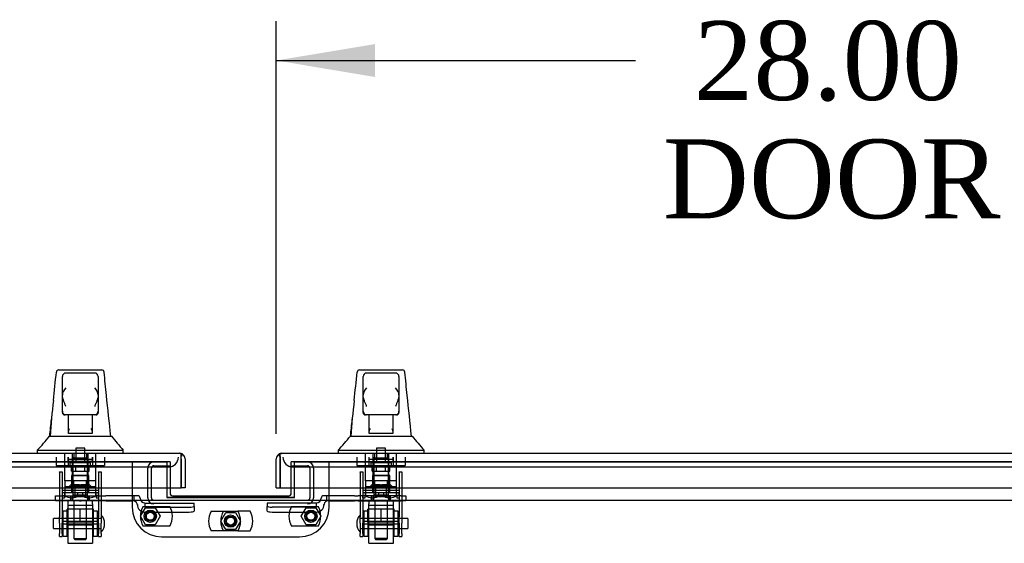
# Model space of a CAD drawing. Header units: inches. Extents: x 2 to 538, y -2 to 358.
# Tile 3 of 21: x 125 to 150, y 61 to 74. Entities that reach past the tile are written whole.
import ezdxf
from ezdxf.enums import TextEntityAlignment as Align
from ezdxf.lldxf.tags import DXFTag

# ---------------------------------------------------------------- set-up
doc = ezdxf.new("R2010")
doc.units = ezdxf.units.IN
doc.header["$MEASUREMENT"] = 0
for name, color, linetype in [('COM70098', 7, 'Continuous'), ('COM70112-2', 7, 'Continuous'), ('COM70113-2', 7, 'Continuous'), ('COM70220', 7, 'Continuous'), ('COM70740-2', 7, 'Continuous'), ('COM70838', 7, 'Continuous'), ('COM70839-4', 7, 'Continuous'), ('COM71193-3', 7, 'Continuous'), ('COM71194-3', 7, 'Continuous'), ('Default', 7, 'Continuous'), ('GSK86006', 7, 'Continuous'), ('HAN86294', 7, 'Continuous'), ('HAN86294_NUT', 7, 'Continuous'), ('HAN86294_SCREW', 7, 'Continuous'), ('HAN86294_WASHER', 7, 'Continuous'), ('HAN_NUT', 7, 'Continuous'), ('NTS18147', 7, 'Continuous'), ('NTS86070', 7, 'Continuous'), ('ROL87452', 7, 'Continuous'), ('RVT17786', 7, 'Continuous'), ('RVT19000', 7, 'Continuous'), ('SCC180005', 7, 'Continuous'), ('SPC87322', 7, 'Continuous'), ('STD26122', 7, 'Continuous'), ('WAF25376', 7, 'Continuous'), ('WAM30038', 7, 'Continuous')]:
    doc.layers.add(name, color=color, linetype=linetype)
doc.styles.add('SEACAD_Times_New_Roman', font='times.ttf')
tags = doc.linetypes.add('HIDDEN2', pattern=[0.1875, 0.125, -0.0625]).pattern_tags.tags
tags[6:7] = [DXFTag(74, 4), DXFTag(75, 0), DXFTag(340, '0'), DXFTag(46, 0.0), DXFTag(50, 0.0), DXFTag(44, 0.0), DXFTag(45, 0.0)]
tags[4:5] = [DXFTag(74, 4), DXFTag(75, 0), DXFTag(340, '0'), DXFTag(46, 0.0), DXFTag(50, 0.0), DXFTag(44, 0.0), DXFTag(45, 0.0)]
doc.dimstyles.new('HAMMOND_(STH_-_540x360)', dxfattribs={"dimtxt": 2, "dimasz": 2.5, "dimexe": 1, "dimexo": 1, "dimgap": 0.5, "dimtad": 0, "dimtih": 1, "dimtoh": 1, "dimzin": 0, "dimdsep": 46, "dimtxsty": 'SEACAD_Times_New_Roman', "dimblk1": '_SE_FILLED', "dimblk2": '_SE_FILLED', "dimsah": 1, "dimcen": 1, "dimadec": 0, "dimazin": 0, "dimtfac": 0.8, "dimtofl": 0, "dimtmove": 0, "dimatfit": 3, "dimfxl": 1, "dimtolj": 1, "dimtzin": 0, "dimarcsym": 0})

# ---------------------------------------------------------------- blocks, each defined once
blk = doc.blocks.new('SE1')
at = {"layer": 'COM70098', "color": 7, "linetype": 'HIDDEN2'}
for p, q in [((128.347, 63.078), (128.347, 61.929)), ((129.31, 63.078), (129.23, 63.078)), ((129.31, 63.078), (129.31, 62.423)), ((132.464, 63.078), (132.384, 63.078)), ((132.384, 62.423), (132.384, 63.078)), ((133.347, 61.929), (133.347, 63.078)), ((129.097, 61.179), (132.597, 61.179))]:
    blk.add_line(p, q, dxfattribs=at)
at = {"layer": 'COM70098', "color": 7, "linetype": 'Continuous'}
for p, q in [((129.31, 62.423), (129.31, 62.281)), ((129.37, 62.221), (132.324, 62.221)), ((132.384, 62.281), (132.384, 62.423))]:
    blk.add_line(p, q, dxfattribs=at)
at = {"layer": 'COM70098', "color": 7, "linetype": 'HIDDEN2'}
for centre in [(128.81, 61.703), (130.847, 61.578), (132.884, 61.703)]:
    blk.add_circle(centre, 0.156, dxfattribs=at)
at = {"layer": 'COM70098', "color": 7, "linetype": 'Continuous'}
for centre, start, end in [((129.37, 62.281), 180, 270), ((132.324, 62.281), 270, 0)]:
    blk.add_arc(centre, 0.06, start, end, dxfattribs=at)
at = {"layer": 'COM70098', "color": 7, "linetype": 'HIDDEN2'}
for centre, start, end in [((129.097, 61.929), 180, 270), ((132.597, 61.929), 270, 0)]:
    blk.add_arc(centre, 0.75, start, end, dxfattribs=at)
at = {"layer": 'COM70112-2', "color": 7, "linetype": 'HIDDEN2'}
for p, q in [((129.23, 63.08), (102.191, 63.08)), ((129.23, 63.08), (129.23, 63.078)), ((132.464, 63.078), (132.464, 63.08)), ((159.504, 63.08), (132.464, 63.08)), ((129.23, 62.186), (129.23, 62.179)), ((129.23, 62.179), (132.464, 62.179)), ((132.464, 62.179), (132.464, 62.186))]:
    blk.add_line(p, q, dxfattribs=at)
at = {"layer": 'COM70113-2', "color": 7, "linetype": 'HIDDEN2'}
for p, q in [((102.191, 63.078), (129.23, 63.078)), ((129.23, 63.078), (129.23, 62.423)), ((132.464, 62.423), (132.464, 63.078)), ((132.464, 63.078), (159.504, 63.078))]:
    blk.add_line(p, q, dxfattribs=at)
at = {"layer": 'COM70113-2', "color": 7, "linetype": 'Continuous'}
for p, q in [((129.23, 62.423), (129.23, 62.186)), ((129.23, 62.186), (132.464, 62.186)), ((132.464, 62.186), (132.464, 62.423)), ((108.816, 62.111), (152.879, 62.111))]:
    blk.add_line(p, q, dxfattribs=at)
at = {"layer": 'COM70220', "color": 7, "linetype": 'HIDDEN2'}
for p, q in [((102.361, 62.953), (129.021, 62.953)), ((129.021, 62.953), (129.271, 62.953)), ((132.424, 62.953), (132.674, 62.953)), ((132.674, 62.953), (159.334, 62.953))]:
    blk.add_line(p, q, dxfattribs=at)
for centre, start, end in [((129.271, 63.203), 270, 0), ((132.424, 63.203), 180, 270)]:
    blk.add_arc(centre, 0.25, start, end, dxfattribs=at)
at = {"layer": 'COM70740-2', "color": 7, "linetype": 'HIDDEN2'}
for p, q in [((128.898, 62.983), (129.31, 62.983)), ((132.384, 62.983), (132.796, 62.983)), ((128.743, 62.171), (128.743, 62.923)), ((128.838, 62.171), (128.838, 62.923)), ((132.856, 62.923), (132.856, 62.171)), ((132.951, 62.923), (132.951, 62.171))]:
    blk.add_line(p, q, dxfattribs=at)
for centre, radius, start, end in [((128.898, 62.923), 0.155, 90, 180), ((128.898, 62.923), 0.06, 90, 180), ((132.796, 62.923), 0.155, 0, 90), ((132.796, 62.923), 0.06, 0, 90), ((128.898, 62.171), 0.155, 180, 270), ((128.898, 62.171), 0.06, 180, 270), ((132.796, 62.171), 0.06, 270, 0), ((132.796, 62.171), 0.155, 270, 0)]:
    blk.add_arc(centre, radius, start, end, dxfattribs=at)
at = {"layer": 'COM70838', "color": 7, "linetype": 'HIDDEN2'}
for p, q in [((126.409, 62.096), (126.409, 62.221)), ((126.409, 62.221), (126.534, 62.221)), ((126.534, 62.221), (127.59, 62.221)), ((127.59, 62.221), (127.678, 62.221)), ((128.391, 62.221), (127.678, 62.221)), ((128.489, 62.221), (128.391, 62.221)), ((128.391, 62.221), (128.391, 62.093)), ((133.276, 62.221), (133.206, 62.221)), ((133.276, 62.221), (133.276, 62.082)), ((133.989, 62.221), (133.276, 62.221)), ((133.989, 62.221), (134.078, 62.221)), ((135.161, 62.221), (134.078, 62.221)), ((135.161, 62.221), (135.286, 62.221)), ((135.286, 62.221), (135.286, 62.096)), ((126.534, 62.096), (126.409, 62.096)), ((127.016, 62.096), (126.534, 62.096)), ((127.59, 62.096), (127.052, 62.096)), ((127.678, 62.096), (127.59, 62.096)), ((127.678, 62.096), (128.364, 62.096)), ((128.481, 61.979), (128.481, 62.002)), ((128.549, 62.163), (128.549, 62.161)), ((128.674, 62.038), (128.674, 61.935)), ((128.674, 62.035), (129.919, 62.035)), ((128.674, 61.935), (129.794, 61.935)), ((129.919, 61.953), (129.919, 62.035)), ((129.919, 61.953), (129.919, 61.827)), ((133.021, 62.035), (131.776, 62.035)), ((131.776, 62.035), (131.776, 61.953)), ((131.776, 61.827), (131.776, 61.953)), ((133.021, 61.935), (131.901, 61.935)), ((133.021, 61.935), (133.021, 62.038)), ((133.146, 62.161), (133.146, 62.163)), ((133.214, 62.002), (133.214, 61.979)), ((133.331, 62.096), (133.989, 62.096)), ((134.078, 62.096), (133.989, 62.096)), ((134.078, 62.096), (134.643, 62.096)), ((134.679, 62.096), (135.161, 62.096)), ((135.286, 62.096), (135.161, 62.096)), ((128.674, 61.809), (129.794, 61.809)), ((131.901, 61.809), (133.021, 61.809))]:
    blk.add_line(p, q, dxfattribs=at)
for centre, radius, start, end in [((128.489, 62.161), 0.06, 0, 90), ((133.206, 62.161), 0.06, 90, 180), ((128.364, 61.979), 0.117, 76.4554, 90), ((128.364, 61.979), 0.117, 0, 76.4554), ((128.674, 62.002), 0.193, 180, 270), ((128.674, 62.163), 0.125, 180, 270), ((133.021, 62.163), 0.125, 270, 0), ((133.021, 62.002), 0.193, 270, 0), ((133.331, 61.979), 0.117, 118.0398, 180), ((133.331, 61.979), 0.117, 90, 118.0398)]:
    blk.add_arc(centre, radius, start, end, dxfattribs=at)
for centre, major_axis, start_param, end_param in [((129.794, 61.953), (-0.125, 0), 1.570796, 3.141593), ((131.901, 61.953), (-0.125, 0), 0, 1.570796), ((129.794, 61.827), (0.125, 0), 4.712389, 6.283185), ((131.901, 61.827), (0.125, 0), 3.141593, 4.712389)]:
    blk.add_ellipse(centre, major_axis=major_axis, ratio=0.145455, start_param=start_param, end_param=end_param, dxfattribs=at)
at = {"layer": 'COM70839-4', "color": 7, "linetype": 'HIDDEN2'}
for p, q in [((126.503, 62.827), (126.573, 62.827)), ((126.503, 62.818), (126.503, 62.827)), ((126.503, 62.818), (126.503, 61.687)), ((126.573, 62.827), (126.573, 62.818)), ((126.573, 62.818), (126.573, 61.687)), ((127.495, 62.827), (127.565, 62.827)), ((127.495, 62.818), (127.495, 62.827)), ((127.495, 62.818), (127.495, 61.687)), ((127.565, 62.827), (127.565, 62.818)), ((127.565, 62.818), (127.565, 61.687)), ((134.13, 62.827), (134.2, 62.827)), ((134.13, 62.818), (134.13, 62.827)), ((134.13, 62.818), (134.13, 61.687)), ((134.2, 62.827), (134.2, 62.818)), ((134.2, 62.818), (134.2, 61.687)), ((135.122, 62.827), (135.192, 62.827)), ((135.122, 62.818), (135.122, 62.827)), ((135.122, 62.818), (135.122, 61.687)), ((135.192, 62.827), (135.192, 62.818)), ((135.192, 62.818), (135.192, 61.687)), ((126.573, 62.366), (127.495, 62.366)), ((134.2, 62.366), (135.122, 62.366)), ((126.503, 61.524), (126.503, 61.687)), ((126.573, 61.687), (126.573, 61.524)), ((127.495, 61.524), (127.495, 61.687)), ((127.565, 61.687), (127.565, 61.524)), ((134.13, 61.524), (134.13, 61.687)), ((134.2, 61.687), (134.2, 61.524)), ((135.122, 61.524), (135.122, 61.687)), ((135.192, 61.687), (135.192, 61.524)), ((126.503, 61.524), (126.503, 61.264)), ((127.495, 61.572), (126.573, 61.572)), ((126.573, 61.264), (126.573, 61.524)), ((126.573, 61.507), (127.495, 61.507)), ((127.495, 61.524), (127.495, 61.264)), ((127.565, 61.264), (127.565, 61.524)), ((134.13, 61.524), (134.13, 61.264)), ((135.122, 61.572), (134.2, 61.572)), ((134.2, 61.264), (134.2, 61.524)), ((134.2, 61.507), (135.122, 61.507)), ((135.122, 61.524), (135.122, 61.264)), ((135.192, 61.264), (135.192, 61.524)), ((126.503, 61.187), (126.503, 61.264)), ((126.503, 61.187), (126.573, 61.187)), ((126.573, 61.264), (126.573, 61.187)), ((127.495, 61.187), (127.495, 61.264)), ((127.495, 61.187), (127.565, 61.187)), ((127.565, 61.264), (127.565, 61.187)), ((134.13, 61.187), (134.13, 61.264)), ((134.13, 61.187), (134.2, 61.187)), ((134.2, 61.264), (134.2, 61.187)), ((135.122, 61.187), (135.122, 61.264)), ((135.122, 61.187), (135.192, 61.187)), ((135.192, 61.264), (135.192, 61.187))]:
    blk.add_line(p, q, dxfattribs=at)
at = {"layer": 'COM71193-3', "color": 7, "linetype": 'Continuous'}
for p, q in [((101.834, 63.298), (129.548, 63.298)), ((129.548, 63.298), (129.548, 63.298)), ((129.548, 63.298), (129.548, 63.298)), ((129.548, 63.298), (129.548, 63.298)), ((129.596, 63.218), (129.635, 63.268)), ((129.596, 63.155), (129.596, 63.268)), ((129.596, 63.155), (129.596, 63.218)), ((129.596, 63.155), (129.596, 63.155)), ((129.596, 63.155), (129.596, 62.423)), ((129.596, 62.423), (129.596, 63.155)), ((129.691, 63.155), (129.691, 62.423)), ((101.786, 62.423), (129.596, 62.423)), ((129.691, 62.423), (129.596, 62.423))]:
    blk.add_line(p, q, dxfattribs=at)
for start, end in [(89.9238, 90), (52.4964, 89.8439), (0, 52.4964)]:
    blk.add_arc((129.548, 63.155), 0.143, start, end, dxfattribs=at)
blk.add_open_spline([(129.596, 63.268), (129.588, 63.278), (129.58, 63.285), (129.568, 63.293), (129.564, 63.295), (129.556, 63.297), (129.552, 63.298), (129.548, 63.298)], degree=3, knots=[0, 0, 0, 0, 0.5, 0.5, 0.75, 0.75, 1, 1, 1, 1], dxfattribs=at)
at = {"layer": 'COM71194-3', "color": 7, "linetype": 'Continuous'}
for p, q in [((132.099, 63.218), (132.06, 63.268)), ((132.099, 63.155), (132.099, 63.268)), ((132.099, 63.218), (132.099, 63.155)), ((132.147, 63.298), (159.861, 63.298)), ((132.147, 63.298), (132.147, 63.298)), ((132.147, 63.298), (132.147, 63.298)), ((132.004, 62.423), (132.004, 63.155)), ((132.099, 63.155), (132.099, 62.423)), ((132.099, 63.155), (132.099, 63.155)), ((132.099, 62.423), (132.099, 63.155)), ((132.004, 62.423), (132.099, 62.423)), ((132.099, 62.423), (159.909, 62.423))]:
    blk.add_line(p, q, dxfattribs=at)
for start, end in [(127.5036, 180), (90.1561, 127.5036), (90, 90.0762)]:
    blk.add_arc((132.147, 63.155), 0.143, start, end, dxfattribs=at)
blk.add_open_spline([(132.099, 63.268), (132.107, 63.278), (132.115, 63.285), (132.127, 63.293), (132.131, 63.295), (132.139, 63.297), (132.143, 63.298), (132.147, 63.298)], degree=3, knots=[0, 0, 0, 0, 0.5, 0.5, 0.75, 0.75, 1, 1, 1, 1], dxfattribs=at)
at = {"layer": 'GSK86006', "color": 7, "linetype": 'HIDDEN2'}
for centre in [(128.81, 61.703), (130.847, 61.578), (132.884, 61.703)]:
    blk.add_circle(centre, 0.125, dxfattribs=at)
at = {"layer": 'HAN86294', "color": 7, "linetype": 'Continuous'}
for p, q in [((126.428, 65.358), (126.428, 65.359)), ((126.488, 65.413), (127.579, 65.413)), ((126.579, 64.77), (126.579, 65.243)), ((127.399, 65.333), (126.669, 65.333)), ((127.489, 65.243), (127.489, 64.77)), ((127.639, 65.359), (127.639, 65.357)), ((134.055, 65.358), (134.055, 65.359)), ((134.115, 65.413), (135.206, 65.413)), ((134.206, 64.77), (134.206, 65.243)), ((135.026, 65.333), (134.296, 65.333)), ((135.116, 65.243), (135.116, 64.77)), ((135.266, 65.359), (135.266, 65.357)), ((126.579, 64.363), (126.579, 64.77)), ((127.489, 64.77), (127.489, 64.363)), ((134.206, 64.363), (134.206, 64.77)), ((135.116, 64.77), (135.116, 64.363)), ((126.579, 64.333), (126.579, 64.363)), ((126.669, 64.273), (126.639, 64.273)), ((127.399, 64.273), (126.669, 64.273)), ((126.734, 63.842), (126.734, 64.273)), ((127.334, 64.273), (127.334, 63.842)), ((127.429, 64.273), (127.399, 64.273)), ((127.489, 64.363), (127.489, 64.333)), ((134.206, 64.333), (134.206, 64.363)), ((134.296, 64.273), (134.266, 64.273)), ((135.026, 64.273), (134.296, 64.273)), ((134.361, 63.842), (134.361, 64.273)), ((134.961, 64.273), (134.961, 63.842)), ((135.056, 64.273), (135.026, 64.273)), ((135.116, 64.363), (135.116, 64.333)), ((126.255, 63.733), (126.455, 63.733)), ((126.455, 63.733), (126.567, 63.733)), ((126.567, 63.733), (126.775, 63.733)), ((126.734, 63.801), (126.734, 63.842)), ((126.949, 63.798), (126.764, 63.798)), ((126.775, 63.733), (126.843, 63.733)), ((126.843, 63.733), (126.935, 63.733)), ((126.935, 63.733), (126.975, 63.733)), ((127.119, 63.798), (126.949, 63.798)), ((126.975, 63.733), (127.093, 63.733)), ((127.093, 63.733), (127.391, 63.733)), ((127.304, 63.798), (127.119, 63.798)), ((127.334, 63.842), (127.334, 63.801)), ((127.391, 63.733), (127.501, 63.733)), ((127.501, 63.733), (127.824, 63.733)), ((133.882, 63.733), (134.082, 63.733)), ((134.082, 63.733), (134.194, 63.733)), ((134.194, 63.733), (134.402, 63.733)), ((134.361, 63.801), (134.361, 63.842)), ((134.576, 63.798), (134.391, 63.798)), ((134.402, 63.733), (134.47, 63.733)), ((134.47, 63.733), (134.562, 63.733)), ((134.562, 63.733), (134.602, 63.733)), ((134.746, 63.798), (134.576, 63.798)), ((134.602, 63.733), (134.72, 63.733)), ((134.72, 63.733), (135.018, 63.733)), ((134.931, 63.798), (134.746, 63.798)), ((134.961, 63.842), (134.961, 63.801)), ((135.018, 63.733), (135.128, 63.733)), ((135.128, 63.733), (135.451, 63.733)), ((125.944, 63.381), (125.944, 63.298)), ((125.944, 63.378), (126.296, 63.378)), ((126.296, 63.378), (126.528, 63.378)), ((126.528, 63.378), (126.975, 63.378)), ((126.975, 63.378), (127.093, 63.378)), ((127.093, 63.378), (127.144, 63.378)), ((127.144, 63.378), (127.293, 63.378)), ((127.293, 63.378), (127.772, 63.378)), ((127.772, 63.378), (128.124, 63.378)), ((128.124, 63.298), (128.124, 63.381)), ((133.571, 63.381), (133.571, 63.298)), ((133.571, 63.378), (133.923, 63.378)), ((133.923, 63.378), (134.155, 63.378)), ((134.155, 63.378), (134.602, 63.378)), ((134.602, 63.378), (134.72, 63.378)), ((134.72, 63.378), (134.771, 63.378)), ((134.771, 63.378), (134.92, 63.378)), ((134.92, 63.378), (135.399, 63.378)), ((135.399, 63.378), (135.751, 63.378)), ((135.751, 63.298), (135.751, 63.381))]:
    blk.add_line(p, q, dxfattribs=at)
at = {"layer": 'HAN86294', "color": 7, "linetype": 'HIDDEN2'}
for p, q in [((126.638, 62.596), (126.638, 63.298)), ((126.834, 62.596), (126.834, 63.298)), ((126.871, 63.298), (126.871, 63.173)), ((127.196, 63.173), (127.196, 63.298)), ((127.234, 62.596), (127.234, 63.298)), ((127.429, 62.596), (127.429, 63.298)), ((134.265, 62.596), (134.265, 63.298)), ((134.461, 62.596), (134.461, 63.298)), ((134.498, 63.298), (134.498, 63.173)), ((134.823, 63.173), (134.823, 63.298)), ((134.861, 62.596), (134.861, 63.298)), ((135.056, 62.596), (135.056, 63.298)), ((127.196, 63.173), (126.871, 63.173)), ((134.823, 63.173), (134.498, 63.173)), ((126.834, 62.596), (126.638, 62.596)), ((127.234, 62.596), (126.834, 62.596)), ((126.874, 62.471), (126.874, 62.596)), ((127.034, 62.471), (126.874, 62.471)), ((127.194, 62.471), (127.034, 62.471)), ((127.194, 62.471), (127.194, 62.596)), ((127.429, 62.596), (127.234, 62.596)), ((134.461, 62.596), (134.265, 62.596)), ((134.861, 62.596), (134.461, 62.596)), ((134.501, 62.471), (134.501, 62.596)), ((134.661, 62.471), (134.501, 62.471)), ((134.821, 62.471), (134.661, 62.471)), ((134.821, 62.471), (134.821, 62.596)), ((135.056, 62.596), (134.861, 62.596)), ((126.874, 62.096), (126.874, 61.136)), ((127.194, 61.136), (127.194, 62.096)), ((134.501, 62.096), (134.501, 61.136)), ((134.821, 61.136), (134.821, 62.096)), ((126.874, 61.136), (127.194, 61.136)), ((126.874, 61.136), (126.904, 61.106)), ((127.164, 61.106), (126.904, 61.106)), ((127.164, 61.106), (127.194, 61.136)), ((134.821, 61.136), (134.501, 61.136)), ((134.501, 61.136), (134.531, 61.106)), ((134.791, 61.106), (134.531, 61.106)), ((134.791, 61.106), (134.821, 61.136))]:
    blk.add_line(p, q, dxfattribs=at)
at = {"layer": 'HAN86294', "color": 7, "linetype": 'Continuous'}
for centre, radius, start, end in [((126.488, 65.353), 0.06, 89.9925, 174.0071), ((126.669, 65.243), 0.09, 90, 180), ((127.399, 65.243), 0.09, 0, 90), ((127.579, 65.353), 0.06, 5.5758, 90.0089), ((134.115, 65.353), 0.06, 89.9925, 174.0071), ((134.296, 65.243), 0.09, 90, 180), ((135.026, 65.243), 0.09, 0, 90), ((135.206, 65.353), 0.06, 5.5758, 90.0089), ((126.838, 64.762), 0.259, 130.7149, 177.9019), ((127.23, 64.762), 0.259, 2.0981, 49.2851), ((134.465, 64.762), 0.259, 130.7149, 177.9019), ((134.857, 64.762), 0.259, 2.0981, 49.2851), ((126.62, 64.77), 0.0411, 178.3464, 179.9974), ((127.448, 64.77), 0.0411, 0.0026, 1.6536), ((65.779, 57.688), 62.32, 5.56591, 6.52159), ((134.247, 64.77), 0.0411, 178.3464, 179.9974), ((135.075, 64.77), 0.0411, 0.0026, 1.6536), ((73.406, 57.688), 62.32, 5.56591, 6.52159), ((142.217, 62.731), 15.978, 173.1508, 176.4066), ((149.844, 62.731), 15.978, 173.1508, 176.4066), ((126.669, 64.363), 0.09, 180, 270), ((126.639, 64.333), 0.06, 180, 270), ((127.399, 64.363), 0.09, 270, 0), ((127.429, 64.333), 0.06, 270, 0), ((134.296, 64.363), 0.09, 180, 270), ((134.266, 64.333), 0.06, 180, 270), ((135.026, 64.363), 0.09, 270, 0), ((135.056, 64.333), 0.06, 270, 0), ((122.493, 66.712), 4.799, 315.9905, 321.6256), ((140.24, 73.922), 16.062, 219.3746, 221.0327), ((130.12, 66.712), 4.799, 315.9905, 321.6256), ((147.867, 73.922), 16.062, 219.3746, 221.0327)]:
    blk.add_arc(centre, radius, start, end, dxfattribs=at)
for points in [[(126.353, 64.637), (126.378, 64.877), (126.403, 65.117), (126.428, 65.358)], [(127.696, 64.767), (127.677, 64.963), (127.658, 65.16), (127.639, 65.357)], [(133.98, 64.637), (134.005, 64.877), (134.03, 65.117), (134.055, 65.358)], [(135.323, 64.767), (135.304, 64.963), (135.285, 65.16), (135.266, 65.357)], [(126.259, 63.733), (126.274, 63.876), (126.289, 64.019), (126.303, 64.162)], [(133.886, 63.733), (133.901, 63.876), (133.916, 64.019), (133.93, 64.162)]]:
    blk.add_open_spline(points, degree=3, dxfattribs=at)
for points, knots in [([(126.669, 64.488), (126.664, 64.5), (126.659, 64.512), (126.648, 64.536), (126.643, 64.549), (126.628, 64.585), (126.619, 64.609), (126.606, 64.645), (126.602, 64.656), (126.595, 64.68), (126.592, 64.692), (126.583, 64.727), (126.579, 64.749), (126.579, 64.771)], [0, 0, 0, 0, 0.125, 0.125, 0.25, 0.25, 0.5, 0.5, 0.625, 0.625, 0.75, 0.75, 1, 1, 1, 1]), ([(127.489, 64.771), (127.489, 64.749), (127.485, 64.727), (127.476, 64.692), (127.473, 64.68), (127.466, 64.656), (127.462, 64.645), (127.449, 64.609), (127.439, 64.585), (127.425, 64.549), (127.42, 64.536), (127.409, 64.512), (127.404, 64.5), (127.399, 64.488)], [0, 0, 0, 0, 0.25, 0.25, 0.375, 0.375, 0.5, 0.5, 0.75, 0.75, 0.875, 0.875, 1, 1, 1, 1]), ([(134.296, 64.488), (134.291, 64.5), (134.286, 64.512), (134.275, 64.536), (134.27, 64.549), (134.255, 64.585), (134.246, 64.609), (134.233, 64.645), (134.229, 64.656), (134.222, 64.68), (134.219, 64.692), (134.21, 64.727), (134.206, 64.749), (134.206, 64.771)], [0, 0, 0, 0, 0.125, 0.125, 0.25, 0.25, 0.5, 0.5, 0.625, 0.625, 0.75, 0.75, 1, 1, 1, 1]), ([(135.116, 64.771), (135.116, 64.749), (135.112, 64.727), (135.103, 64.692), (135.1, 64.68), (135.093, 64.656), (135.089, 64.645), (135.076, 64.609), (135.066, 64.585), (135.052, 64.549), (135.047, 64.536), (135.036, 64.512), (135.031, 64.5), (135.026, 64.488)], [0, 0, 0, 0, 0.25, 0.25, 0.375, 0.375, 0.5, 0.5, 0.75, 0.75, 0.875, 0.875, 1, 1, 1, 1]), ([(126.734, 63.842), (126.734, 63.848), (126.735, 63.854), (126.739, 63.867), (126.742, 63.874), (126.75, 63.895), (126.757, 63.909), (126.764, 63.923)], [0, 0, 0, 0, 0.25, 0.25, 0.5, 0.5, 1, 1, 1, 1]), ([(127.304, 63.923), (127.311, 63.909), (127.318, 63.895), (127.326, 63.874), (127.329, 63.867), (127.333, 63.854), (127.334, 63.848), (127.334, 63.842)], [0, 0, 0, 0, 0.5, 0.5, 0.75, 0.75, 1, 1, 1, 1]), ([(134.361, 63.842), (134.361, 63.848), (134.362, 63.854), (134.366, 63.867), (134.369, 63.874), (134.377, 63.895), (134.384, 63.909), (134.391, 63.923)], [0, 0, 0, 0, 0.25, 0.25, 0.5, 0.5, 1, 1, 1, 1]), ([(134.931, 63.923), (134.938, 63.909), (134.945, 63.895), (134.953, 63.874), (134.956, 63.867), (134.96, 63.854), (134.961, 63.848), (134.961, 63.842)], [0, 0, 0, 0, 0.5, 0.5, 0.75, 0.75, 1, 1, 1, 1]), ([(126.764, 63.798), (126.76, 63.798), (126.756, 63.798), (126.749, 63.798), (126.745, 63.798), (126.74, 63.798), (126.738, 63.799), (126.735, 63.8), (126.734, 63.801), (126.734, 63.801)], [0, 0, 0, 0, 0.25, 0.25, 0.5, 0.5, 0.75, 0.75, 1, 1, 1, 1]), ([(127.334, 63.801), (127.334, 63.801), (127.333, 63.8), (127.33, 63.799), (127.328, 63.798), (127.32, 63.798), (127.312, 63.798), (127.304, 63.798)], [0, 0, 0, 0, 0.25, 0.25, 0.5, 0.5, 1, 1, 1, 1]), ([(134.391, 63.798), (134.387, 63.798), (134.383, 63.798), (134.376, 63.798), (134.372, 63.798), (134.367, 63.798), (134.365, 63.799), (134.362, 63.8), (134.361, 63.801), (134.361, 63.801)], [0, 0, 0, 0, 0.25, 0.25, 0.5, 0.5, 0.75, 0.75, 1, 1, 1, 1]), ([(134.961, 63.801), (134.961, 63.801), (134.96, 63.8), (134.957, 63.799), (134.955, 63.798), (134.947, 63.798), (134.939, 63.798), (134.931, 63.798)], [0, 0, 0, 0, 0.25, 0.25, 0.5, 0.5, 1, 1, 1, 1])]:
    blk.add_open_spline(points, degree=3, knots=knots, dxfattribs=at)
at = {"layer": 'HAN86294_NUT', "color": 7, "linetype": 'HIDDEN2'}
for p, q in [((127.034, 61.879), (126.701, 61.879)), ((126.701, 61.554), (126.701, 61.879)), ((127.366, 61.879), (127.034, 61.879)), ((127.034, 61.554), (127.034, 61.879)), ((127.366, 61.554), (127.366, 61.879)), ((134.661, 61.879), (134.328, 61.879)), ((134.328, 61.554), (134.328, 61.879)), ((134.993, 61.879), (134.661, 61.879)), ((134.661, 61.554), (134.661, 61.879)), ((134.993, 61.554), (134.993, 61.879)), ((126.868, 61.554), (126.701, 61.554)), ((126.701, 61.554), (126.701, 61.504)), ((127.336, 61.474), (126.731, 61.474)), ((127.034, 61.554), (126.868, 61.554)), ((127.2, 61.554), (127.034, 61.554)), ((127.366, 61.554), (127.2, 61.554)), ((127.366, 61.504), (127.366, 61.554)), ((134.495, 61.554), (134.328, 61.554)), ((134.328, 61.554), (134.328, 61.504)), ((134.963, 61.474), (134.358, 61.474)), ((134.661, 61.554), (134.495, 61.554)), ((134.827, 61.554), (134.661, 61.554)), ((134.993, 61.554), (134.827, 61.554)), ((134.993, 61.504), (134.993, 61.554))]:
    blk.add_line(p, q, dxfattribs=at)
for centre, start, end in [((126.731, 61.504), 180, 270), ((127.336, 61.504), 270, 0), ((134.358, 61.504), 180, 270), ((134.963, 61.504), 270, 0)]:
    blk.add_arc(centre, 0.03, start, end, dxfattribs=at)
at = {"layer": 'HAN86294_SCREW', "color": 7, "linetype": 'HIDDEN2'}
for p, q in [((127.15, 63.428), (126.918, 63.428)), ((126.918, 63.428), (126.918, 63.053)), ((127.15, 63.053), (127.15, 63.428)), ((134.777, 63.428), (134.545, 63.428)), ((134.545, 63.428), (134.545, 63.053)), ((134.777, 63.053), (134.777, 63.428)), ((127.296, 63.053), (126.771, 63.053)), ((126.771, 63.053), (126.771, 62.983)), ((127.296, 62.983), (126.771, 62.983)), ((126.812, 62.846), (126.812, 62.983)), ((126.923, 62.846), (126.923, 62.983)), ((127.145, 62.846), (127.145, 62.983)), ((127.256, 62.846), (127.256, 62.983)), ((127.296, 62.983), (127.296, 63.053)), ((134.923, 63.053), (134.398, 63.053)), ((134.398, 63.053), (134.398, 62.983)), ((134.923, 62.983), (134.398, 62.983)), ((134.439, 62.846), (134.439, 62.983)), ((134.55, 62.846), (134.55, 62.983)), ((134.772, 62.846), (134.772, 62.983)), ((134.883, 62.846), (134.883, 62.983)), ((134.923, 62.983), (134.923, 63.053)), ((126.812, 62.846), (126.923, 62.846)), ((126.923, 62.846), (127.145, 62.846)), ((127.145, 62.846), (127.256, 62.846)), ((134.439, 62.846), (134.55, 62.846)), ((134.55, 62.846), (134.772, 62.846)), ((134.772, 62.846), (134.883, 62.846))]:
    blk.add_line(p, q, dxfattribs=at)
at = {"layer": 'HAN86294_WASHER', "color": 7, "linetype": 'HIDDEN2'}
for p, q in [((126.722, 63.203), (126.722, 63.143)), ((127.345, 63.143), (127.345, 63.203)), ((134.349, 63.203), (134.349, 63.143)), ((134.972, 63.143), (134.972, 63.203)), ((127.345, 63.143), (126.722, 63.143)), ((126.722, 63.143), (126.722, 63.083)), ((126.722, 63.143), (127.345, 63.143)), ((127.345, 63.083), (126.722, 63.083)), ((127.345, 63.083), (127.345, 63.143)), ((134.972, 63.143), (134.349, 63.143)), ((134.349, 63.143), (134.349, 63.083)), ((134.972, 63.143), (134.349, 63.143)), ((134.972, 63.083), (134.349, 63.083)), ((134.972, 63.083), (134.972, 63.143))]:
    blk.add_line(p, q, dxfattribs=at)
at = {"layer": 'HAN_NUT', "color": 7, "linetype": 'HIDDEN2'}
for p, q in [((126.422, 63.203), (126.422, 62.988)), ((126.728, 63.203), (126.728, 62.988)), ((127.34, 63.203), (127.34, 62.988)), ((127.646, 63.203), (127.646, 62.988)), ((134.049, 63.203), (134.049, 62.988)), ((134.355, 63.203), (134.355, 62.988)), ((134.967, 63.203), (134.967, 62.988)), ((135.273, 63.203), (135.273, 62.988)), ((126.422, 62.988), (126.728, 62.988)), ((126.728, 62.988), (127.34, 62.988)), ((127.34, 62.988), (127.646, 62.988)), ((134.049, 62.988), (134.355, 62.988)), ((134.355, 62.988), (134.967, 62.988)), ((134.967, 62.988), (135.273, 62.988))]:
    blk.add_line(p, q, dxfattribs=at)
at = {"layer": 'NTS18147', "color": 7, "linetype": 'HIDDEN2'}
for p, q in [((126.814, 62.733), (127.254, 62.733)), ((126.814, 62.733), (126.814, 62.295)), ((127.254, 62.733), (126.814, 62.733)), ((126.814, 62.733), (126.814, 62.733)), ((127.254, 62.295), (127.254, 62.733)), ((127.254, 62.733), (127.254, 62.733)), ((134.441, 62.733), (134.881, 62.733)), ((134.441, 62.733), (134.441, 62.295)), ((134.881, 62.733), (134.441, 62.733)), ((134.441, 62.733), (134.441, 62.733)), ((134.881, 62.295), (134.881, 62.733)), ((134.881, 62.733), (134.881, 62.733)), ((126.639, 62.295), (126.571, 62.295)), ((126.571, 62.295), (126.571, 62.232)), ((126.639, 62.295), (126.571, 62.295)), ((126.571, 62.295), (126.571, 62.295)), ((126.571, 62.232), (126.639, 62.232)), ((126.571, 62.232), (126.571, 62.17)), ((126.571, 62.232), (126.639, 62.232)), ((126.634, 62.232), (126.634, 62.17)), ((126.966, 62.295), (126.639, 62.295)), ((126.639, 62.232), (126.639, 62.295)), ((126.966, 62.295), (126.639, 62.295)), ((126.639, 62.295), (126.639, 62.295)), ((127.102, 62.295), (126.966, 62.295)), ((126.966, 62.295), (126.966, 62.232)), ((127.102, 62.295), (126.966, 62.295)), ((126.966, 62.295), (126.966, 62.295)), ((126.966, 62.232), (127.102, 62.232)), ((126.966, 62.232), (127.102, 62.232)), ((127.429, 62.295), (127.102, 62.295)), ((127.102, 62.232), (127.102, 62.295)), ((127.429, 62.295), (127.102, 62.295)), ((127.102, 62.295), (127.102, 62.295)), ((127.497, 62.295), (127.429, 62.295)), ((127.429, 62.295), (127.429, 62.232)), ((127.497, 62.295), (127.429, 62.295)), ((127.429, 62.295), (127.429, 62.295)), ((127.429, 62.232), (127.497, 62.232)), ((127.429, 62.232), (127.497, 62.232)), ((127.434, 62.232), (127.434, 62.17)), ((127.497, 62.232), (127.497, 62.295)), ((127.497, 62.295), (127.497, 62.295)), ((127.497, 62.232), (127.497, 62.17)), ((134.266, 62.295), (134.198, 62.295)), ((134.198, 62.295), (134.198, 62.232)), ((134.266, 62.295), (134.198, 62.295)), ((134.198, 62.295), (134.198, 62.295)), ((134.198, 62.232), (134.266, 62.232)), ((134.198, 62.17), (134.198, 62.232)), ((134.198, 62.232), (134.266, 62.232)), ((134.261, 62.17), (134.261, 62.232)), ((134.593, 62.295), (134.266, 62.295)), ((134.266, 62.232), (134.266, 62.295)), ((134.593, 62.295), (134.266, 62.295)), ((134.266, 62.295), (134.266, 62.295)), ((134.729, 62.295), (134.593, 62.295)), ((134.593, 62.295), (134.593, 62.232)), ((134.729, 62.295), (134.593, 62.295)), ((134.593, 62.295), (134.593, 62.295)), ((134.593, 62.232), (134.729, 62.232)), ((134.593, 62.232), (134.729, 62.232)), ((135.056, 62.295), (134.729, 62.295)), ((134.729, 62.232), (134.729, 62.295)), ((135.056, 62.295), (134.729, 62.295)), ((134.729, 62.295), (134.729, 62.295)), ((135.124, 62.295), (135.056, 62.295)), ((135.056, 62.295), (135.056, 62.232)), ((135.124, 62.295), (135.056, 62.295)), ((135.056, 62.295), (135.056, 62.295)), ((135.056, 62.232), (135.124, 62.232)), ((135.056, 62.232), (135.124, 62.232)), ((135.061, 62.232), (135.061, 62.17)), ((135.124, 62.232), (135.124, 62.295)), ((135.124, 62.295), (135.124, 62.295)), ((135.124, 62.232), (135.124, 62.17)), ((126.571, 62.17), (126.634, 62.17)), ((126.571, 62.17), (126.634, 62.17)), ((126.802, 62.17), (126.834, 62.17)), ((126.802, 62.17), (126.834, 62.17)), ((127.234, 62.17), (127.265, 62.17)), ((127.234, 62.17), (127.265, 62.17)), ((127.434, 62.17), (127.497, 62.17)), ((127.434, 62.17), (127.497, 62.17)), ((134.198, 62.17), (134.261, 62.17)), ((134.198, 62.17), (134.261, 62.17)), ((134.429, 62.17), (134.461, 62.17)), ((134.429, 62.17), (134.461, 62.17)), ((134.861, 62.17), (134.892, 62.17)), ((134.861, 62.17), (134.892, 62.17)), ((135.061, 62.17), (135.124, 62.17)), ((135.061, 62.17), (135.124, 62.17))]:
    blk.add_line(p, q, dxfattribs=at)
for centre, start_param, end_param in [((126.802, 62.488), 2.506883, 3.776302), ((126.802, 62.489), 2.506883, 3.776302), ((126.834, 62.488), 3.141593, 3.776302), ((126.834, 62.489), 3.141593, 3.776302), ((127.234, 62.488), 2.506883, 3.141593), ((127.234, 62.489), 2.506883, 3.141593), ((127.265, 62.488), 2.506883, 3.776302), ((127.265, 62.489), 2.506883, 3.776302), ((134.429, 62.488), 2.506883, 3.776302), ((134.429, 62.489), 3.141593, 3.776302), ((134.461, 62.488), 3.141593, 3.776302), ((134.461, 62.489), 3.141593, 3.776302), ((134.861, 62.488), 2.506883, 3.141593), ((134.892, 62.488), 2.506883, 3.776302), ((134.892, 62.489), 2.506883, 3.141593)]:
    blk.add_ellipse(centre, major_axis=(0, 0.318), ratio=0.866025, start_param=start_param, end_param=end_param, dxfattribs=at)
at = {"layer": 'NTS86070', "color": 7, "linetype": 'HIDDEN2'}
for p, q in [((128.627, 61.953), (129.303, 61.953)), ((132.391, 61.953), (133.067, 61.953)), ((130.354, 61.828), (131.03, 61.828)), ((131.34, 61.828), (131.03, 61.828)), ((129.303, 61.453), (128.627, 61.453)), ((133.067, 61.453), (132.391, 61.453)), ((131.03, 61.328), (130.354, 61.328)), ((131.03, 61.328), (131.34, 61.328))]:
    blk.add_line(p, q, dxfattribs=at)
for centre in [(128.81, 61.703), (130.847, 61.578), (132.884, 61.703)]:
    blk.add_circle(centre, 0.101, dxfattribs=at)
for centre, start, end in [((129.06, 61.703), 150, 210), ((128.87, 61.703), 330, 30), ((132.824, 61.703), 150, 210), ((132.634, 61.703), 330, 30), ((130.787, 61.578), 150, 210), ((131.097, 61.578), 150, 210), ((130.597, 61.578), 330, 30), ((130.907, 61.578), 330, 30)]:
    blk.add_arc(centre, 0.5, start, end, dxfattribs=at)
at = {"layer": 'ROL87452', "color": 7, "linetype": 'HIDDEN2'}
for p, q in [((126.721, 62.016), (126.721, 61.016)), ((127.346, 62.016), (127.346, 61.016)), ((134.348, 61.016), (134.348, 62.016)), ((134.973, 61.016), (134.973, 62.016)), ((126.721, 61.016), (127.346, 61.016)), ((134.348, 61.016), (134.973, 61.016))]:
    blk.add_line(p, q, dxfattribs=at)
at = {"layer": 'RVT17786', "color": 7, "linetype": 'HIDDEN2'}
for p, q in [((126.355, 61.391), (126.355, 61.641)), ((127.565, 61.641), (126.355, 61.641)), ((135.34, 61.641), (134.13, 61.641)), ((135.34, 61.641), (135.34, 61.391)), ((126.355, 61.391), (127.565, 61.391)), ((134.13, 61.391), (135.34, 61.391))]:
    blk.add_line(p, q, dxfattribs=at)
for centre, start, end in [((127.332, 61.516), 317.1291, 42.8709), ((134.363, 61.516), 137.1291, 222.8709)]:
    blk.add_arc(centre, 0.318, start, end, dxfattribs=at)
at = {"layer": 'RVT19000', "color": 7, "linetype": 'HIDDEN2'}
for p, q in [((126.893, 62.433), (127.174, 62.433)), ((126.893, 62.433), (126.893, 62.221)), ((127.174, 62.221), (127.174, 62.433)), ((134.52, 62.433), (134.801, 62.433)), ((134.52, 62.433), (134.52, 62.221)), ((134.801, 62.221), (134.801, 62.433)), ((126.839, 62.221), (126.839, 62.096)), ((127.229, 62.096), (127.229, 62.221)), ((134.466, 62.221), (134.466, 62.096)), ((134.856, 62.096), (134.856, 62.221)), ((126.721, 62.096), (126.721, 62.016)), ((126.721, 61.983), (127.346, 61.983)), ((127.016, 62.096), (127.052, 62.096)), ((127.346, 62.016), (127.346, 62.096)), ((134.348, 62.096), (134.348, 62.016)), ((134.348, 61.983), (134.973, 61.983)), ((134.643, 62.096), (134.679, 62.096)), ((134.973, 62.016), (134.973, 62.096))]:
    blk.add_line(p, q, dxfattribs=at)
at = {"layer": 'SCC180005', "color": 7, "linetype": 'HIDDEN2'}
for p, q in [((128.561, 61.703), (128.686, 61.919)), ((128.686, 61.487), (128.561, 61.703)), ((128.686, 61.919), (128.935, 61.919)), ((128.935, 61.919), (129.06, 61.703)), ((129.06, 61.703), (128.935, 61.487)), ((130.598, 61.578), (130.723, 61.794)), ((130.723, 61.794), (130.972, 61.794)), ((130.972, 61.794), (131.097, 61.578)), ((132.635, 61.703), (132.76, 61.919)), ((132.76, 61.487), (132.635, 61.703)), ((132.76, 61.919), (133.009, 61.919)), ((133.009, 61.919), (133.134, 61.703)), ((133.134, 61.703), (133.009, 61.487)), ((128.935, 61.487), (128.686, 61.487)), ((130.723, 61.362), (130.598, 61.578)), ((131.097, 61.578), (130.972, 61.362)), ((133.009, 61.487), (132.76, 61.487)), ((130.972, 61.362), (130.723, 61.362))]:
    blk.add_line(p, q, dxfattribs=at)
for centre in [(128.81, 61.703), (130.847, 61.578), (132.884, 61.703)]:
    blk.add_circle(centre, 0.123, dxfattribs=at)
at = {"layer": 'SPC87322', "color": 7, "linetype": 'HIDDEN2'}
for p, q in [((126.641, 62.596), (126.641, 62.221)), ((127.426, 62.221), (127.426, 62.596)), ((134.268, 62.596), (134.268, 62.221)), ((135.053, 62.221), (135.053, 62.596)), ((126.796, 62.096), (126.796, 62.221)), ((126.806, 62.096), (126.806, 62.221)), ((127.261, 62.096), (127.261, 62.221)), ((127.271, 62.096), (127.271, 62.221)), ((134.423, 62.096), (134.423, 62.221)), ((134.433, 62.096), (134.433, 62.221)), ((134.888, 62.096), (134.888, 62.221)), ((134.898, 62.096), (134.898, 62.221))]:
    blk.add_line(p, q, dxfattribs=at)
at = {"layer": 'STD26122', "color": 7, "linetype": 'HIDDEN2'}
for p, q in [((126.849, 63.203), (126.849, 62.238)), ((127.219, 62.238), (127.219, 63.203)), ((134.476, 63.203), (134.476, 62.238)), ((134.846, 62.238), (134.846, 63.203)), ((127.219, 62.238), (126.849, 62.238)), ((126.849, 62.238), (126.884, 62.203)), ((126.884, 62.203), (127.184, 62.203)), ((127.184, 62.203), (127.219, 62.238)), ((134.846, 62.238), (134.476, 62.238)), ((134.476, 62.238), (134.511, 62.203)), ((134.511, 62.203), (134.811, 62.203)), ((134.811, 62.203), (134.846, 62.238))]:
    blk.add_line(p, q, dxfattribs=at)
at = {"layer": 'WAF25376', "color": 7, "linetype": 'HIDDEN2'}
for p, q in [((126.597, 61.201), (126.597, 61.831)), ((126.697, 61.831), (126.597, 61.831)), ((126.697, 61.201), (126.697, 61.831)), ((127.371, 61.201), (127.371, 61.831)), ((127.471, 61.831), (127.371, 61.831)), ((127.471, 61.201), (127.471, 61.831)), ((134.224, 61.831), (134.224, 61.201)), ((134.324, 61.831), (134.224, 61.831)), ((134.324, 61.831), (134.324, 61.201)), ((134.998, 61.201), (134.998, 61.831)), ((135.098, 61.831), (134.998, 61.831)), ((135.098, 61.201), (135.098, 61.831)), ((126.597, 61.201), (126.697, 61.201)), ((127.371, 61.201), (127.471, 61.201)), ((134.224, 61.201), (134.324, 61.201)), ((134.998, 61.201), (135.098, 61.201))]:
    blk.add_line(p, q, dxfattribs=at)
at = {"layer": 'WAM30038', "color": 7, "linetype": 'HIDDEN2'}
for p, q in [((127.409, 62.444), (126.659, 62.444)), ((126.659, 62.444), (126.659, 62.42)), ((126.659, 62.444), (127.409, 62.444)), ((126.659, 62.444), (126.659, 62.444)), ((126.806, 62.508), (126.86, 62.508)), ((126.806, 62.508), (126.86, 62.508)), ((126.86, 62.508), (126.832, 62.463)), ((126.86, 62.508), (126.832, 62.463)), ((126.849, 62.454), (126.873, 62.492)), ((126.857, 62.463), (126.885, 62.508)), ((126.857, 62.463), (126.885, 62.508)), ((126.873, 62.492), (126.86, 62.508)), ((126.873, 62.492), (126.86, 62.508)), ((126.873, 62.492), (126.873, 62.492)), ((126.885, 62.508), (127.016, 62.508)), ((126.885, 62.508), (127.016, 62.508)), ((127.016, 62.508), (127.016, 62.463)), ((127.051, 62.508), (127.183, 62.508)), ((127.051, 62.463), (127.051, 62.508)), ((127.051, 62.508), (127.183, 62.508)), ((127.183, 62.508), (127.211, 62.463)), ((127.183, 62.508), (127.211, 62.463)), ((127.208, 62.508), (127.195, 62.492)), ((127.208, 62.508), (127.195, 62.492)), ((127.195, 62.492), (127.22, 62.453)), ((127.195, 62.492), (127.195, 62.492)), ((127.208, 62.508), (127.262, 62.508)), ((127.236, 62.463), (127.208, 62.508)), ((127.208, 62.508), (127.262, 62.508)), ((127.236, 62.463), (127.208, 62.508)), ((127.409, 62.42), (127.409, 62.444)), ((127.409, 62.444), (127.409, 62.444)), ((135.036, 62.444), (134.286, 62.444)), ((134.286, 62.444), (134.286, 62.42)), ((134.286, 62.444), (135.036, 62.444)), ((134.286, 62.444), (134.286, 62.444)), ((134.433, 62.508), (134.487, 62.508)), ((134.433, 62.508), (134.487, 62.508)), ((134.487, 62.508), (134.459, 62.463)), ((134.487, 62.508), (134.459, 62.463)), ((134.476, 62.454), (134.5, 62.492)), ((134.484, 62.463), (134.512, 62.508)), ((134.484, 62.463), (134.512, 62.508)), ((134.5, 62.492), (134.487, 62.508)), ((134.5, 62.492), (134.487, 62.508)), ((134.5, 62.492), (134.5, 62.492)), ((134.512, 62.508), (134.643, 62.508)), ((134.512, 62.508), (134.643, 62.508)), ((134.643, 62.508), (134.643, 62.463)), ((134.678, 62.508), (134.81, 62.508)), ((134.678, 62.463), (134.678, 62.508)), ((134.678, 62.508), (134.81, 62.508)), ((134.81, 62.508), (134.838, 62.463)), ((134.81, 62.508), (134.838, 62.463)), ((134.835, 62.508), (134.822, 62.492)), ((134.835, 62.508), (134.822, 62.492)), ((134.822, 62.492), (134.847, 62.453)), ((134.822, 62.492), (134.822, 62.492)), ((134.835, 62.508), (134.889, 62.508)), ((134.863, 62.463), (134.835, 62.508)), ((134.835, 62.508), (134.889, 62.508)), ((134.863, 62.463), (134.835, 62.508)), ((135.036, 62.42), (135.036, 62.444)), ((135.036, 62.444), (135.036, 62.444)), ((127.409, 62.42), (126.659, 62.42)), ((126.659, 62.42), (127.409, 62.42)), ((135.036, 62.42), (134.286, 62.42)), ((134.286, 62.42), (135.036, 62.42))]:
    blk.add_line(p, q, dxfattribs=at)
for centre, radius, start, end in [((126.128, 63.031), 0.854, 316.5547, 318.2901), ((127.035, 62.462), 0.0182, 177.1609, 267.9942), ((127.033, 62.462), 0.0181, 271.7718, 3.073), ((127.937, 63.029), 0.85, 221.7058, 223.4493), ((133.755, 63.031), 0.854, 316.5547, 318.2901), ((134.662, 62.462), 0.0182, 177.1609, 267.9942), ((134.66, 62.462), 0.0181, 271.7718, 3.073), ((135.564, 63.029), 0.85, 221.7058, 223.4493)]:
    blk.add_arc(centre, radius, start, end, dxfattribs=at)
for points, knots in [([(126.766, 62.463), (126.768, 62.465), (126.769, 62.467), (126.771, 62.47), (126.783, 62.482), (126.794, 62.495), (126.806, 62.508)], [0, 0, 0, 0, 0.141448, 0.141448, 0.141448, 1, 1, 1, 1]), ([(126.832, 62.463), (126.831, 62.461), (126.829, 62.459), (126.828, 62.455), (126.827, 62.453), (126.827, 62.45), (126.827, 62.45), (126.827, 62.45)], [0, 0, 0, 0, 0.25, 0.25, 0.5, 0.5, 0.5626015, 0.5626015, 0.5626015, 0.5626015]), ([(126.832, 62.444), (126.834, 62.444), (126.836, 62.445), (126.841, 62.447), (126.844, 62.449), (126.85, 62.455), (126.854, 62.459), (126.857, 62.463)], [0, 0, 0, 0, 0.25, 0.25, 0.5, 0.5, 1, 1, 1, 1]), ([(127.211, 62.463), (127.213, 62.461), (127.214, 62.459), (127.218, 62.455), (127.22, 62.453), (127.224, 62.449), (127.227, 62.447), (127.231, 62.445), (127.234, 62.444), (127.236, 62.444)], [0, 0, 0, 0, 0.25, 0.25, 0.5, 0.5, 0.75, 0.75, 1, 1, 1, 1]), ([(127.241, 62.45), (127.241, 62.45), (127.241, 62.45), (127.241, 62.455), (127.239, 62.459), (127.236, 62.463)], [0.4389304, 0.4389304, 0.4389304, 0.4389304, 0.5, 0.5, 1, 1, 1, 1]), ([(127.262, 62.508), (127.274, 62.495), (127.285, 62.482), (127.297, 62.47), (127.298, 62.467), (127.3, 62.465), (127.302, 62.463)], [0, 0, 0, 0, 0.858552, 0.858552, 0.858552, 1, 1, 1, 1]), ([(134.393, 62.463), (134.395, 62.465), (134.396, 62.467), (134.398, 62.47), (134.41, 62.482), (134.421, 62.495), (134.433, 62.508)], [0, 0, 0, 0, 0.141448, 0.141448, 0.141448, 1, 1, 1, 1]), ([(134.459, 62.463), (134.458, 62.461), (134.456, 62.459), (134.455, 62.455), (134.454, 62.453), (134.454, 62.45), (134.454, 62.45), (134.454, 62.45)], [0, 0, 0, 0, 0.25, 0.25, 0.5, 0.5, 0.5626015, 0.5626015, 0.5626015, 0.5626015]), ([(134.459, 62.444), (134.461, 62.444), (134.463, 62.445), (134.468, 62.447), (134.471, 62.449), (134.477, 62.455), (134.481, 62.459), (134.484, 62.463)], [0, 0, 0, 0, 0.25, 0.25, 0.5, 0.5, 1, 1, 1, 1]), ([(134.838, 62.463), (134.84, 62.461), (134.841, 62.459), (134.845, 62.455), (134.847, 62.453), (134.851, 62.449), (134.854, 62.447), (134.858, 62.445), (134.861, 62.444), (134.863, 62.444)], [0, 0, 0, 0, 0.25, 0.25, 0.5, 0.5, 0.75, 0.75, 1, 1, 1, 1]), ([(134.868, 62.45), (134.868, 62.45), (134.868, 62.45), (134.868, 62.455), (134.866, 62.459), (134.863, 62.463)], [0.4389304, 0.4389304, 0.4389304, 0.4389304, 0.5, 0.5, 1, 1, 1, 1]), ([(134.889, 62.508), (134.901, 62.495), (134.912, 62.482), (134.924, 62.47), (134.925, 62.467), (134.927, 62.465), (134.929, 62.463)], [0, 0, 0, 0, 0.858552, 0.858552, 0.858552, 1, 1, 1, 1])]:
    blk.add_open_spline(points, degree=3, knots=knots, dxfattribs=at)
blk = doc.blocks.new('DMBLK3690')
at = {"layer": 'Default', "linetype": 'Continuous'}
for points in [[(134.504, 73.674), (132.004, 73.258), (134.504, 72.841)], [(157.504, 73.674), (157.504, 72.841), (160.004, 73.258)]]:
    blk.add_hatch(color=7, dxfattribs=at).paths.add_polyline_path(points)
at = {"layer": 'Default', "color": 7, "linetype": 'Continuous'}
for p, q in [((132.004, 63.789), (132.004, 74.258)), ((160.004, 64.155), (160.004, 74.258)), ((132.004, 73.258), (141.11, 73.258)), ((150.898, 73.258), (160.004, 73.258))]:
    blk.add_line(p, q, dxfattribs=at)
at = {"layer": 'Default', "color": 7, "linetype": 'Continuous', "style": 'SEACAD_Times_New_Roman'}
for s, p in [('28.00', (142.592, 74.258)), ('DOOR', (141.81, 71.258))]:
    blk.add_text(s, height=2, dxfattribs=at).set_placement(p, align=Align.TOP_LEFT)
blk = doc.blocks.new('_SE_FILLED')
at = {"color": 0}
blk.add_line((0, 0), (-1, 0), dxfattribs=at)
blk.add_solid([(0, 0), (-1, -0.1665), (-1, 0.1665), (0, 0)], dxfattribs=at)

msp = doc.modelspace()

# ---------------------------------------------------------------- block references
at = {"layer": 'Default'}
msp.add_blockref('SE1', (0, 0), dxfattribs=at)

# ---------------------------------------------------------------- dimensions: what is measured, and where the dimension line sits
at = {"layer": 'Default', "color": 7, "linetype": 'Continuous'}
dim = msp.add_linear_dim(base=(160.004, 73.258), p1=(132.004, 62.789), p2=(160.004, 63.155), text='\\A1;<>\\PDOOR', dimstyle='HAMMOND_(STH_-_540x360)', dxfattribs=at)
dim.commit()
dim.dimension.update_dxf_attribs({"geometry": 'DMBLK3690', "text_midpoint": (146.004, 73.258), "dimtype": 160})

doc.saveas('drawing.dxf')
